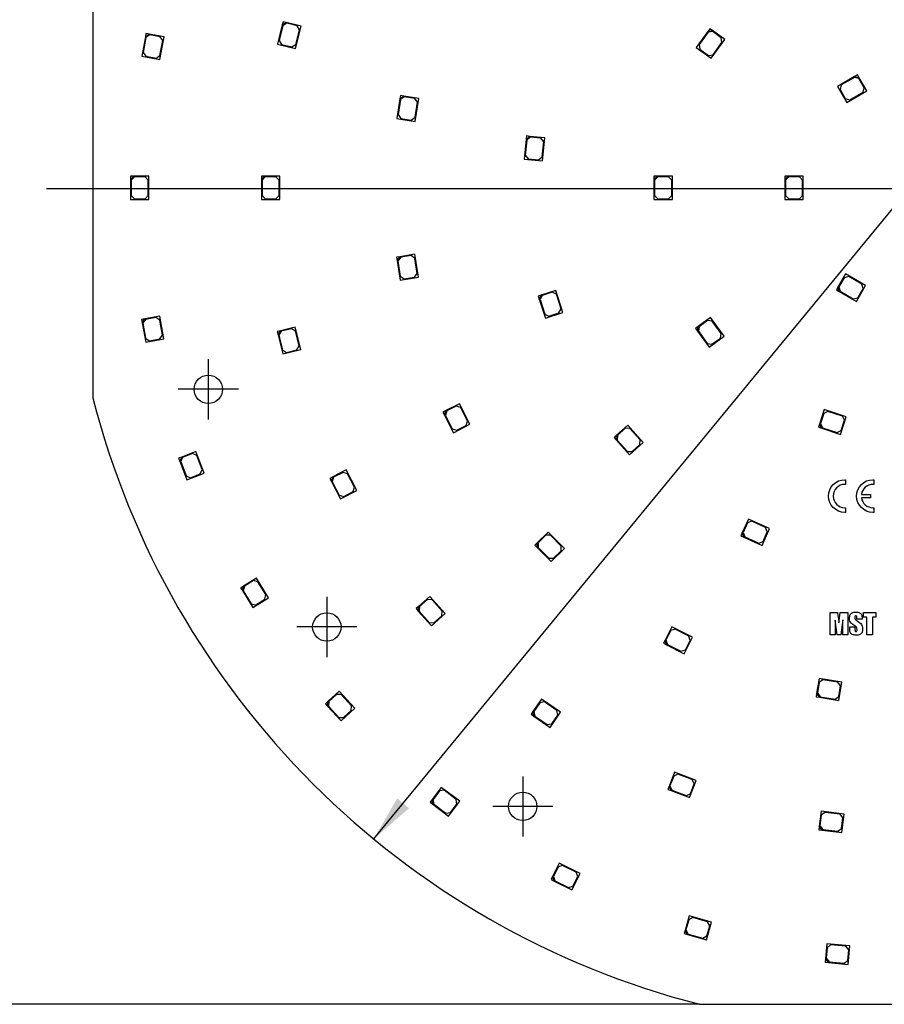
# Model space of a CAD drawing. Header units: millimetres. Extents: x 16 to 406, y 13 to 285.
# Tile 3 of 15: x 90 to 155, y 118 to 193. Entities that reach past the tile are written whole.
import ezdxf
from ezdxf.enums import TextEntityAlignment as Align
from ezdxf.lldxf.tags import DXFTag

# ---------------------------------------------------------------- set-up
doc = ezdxf.new("R2010")
doc.units = ezdxf.units.MM
for name, color, linetype in [('Default', 7, 'Continuous'), ('LED_2835', 7, 'Continuous'), ('PCB_RDLED255', 7, 'Continuous')]:
    doc.layers.add(name, color=color, linetype=linetype)
doc.styles.add('SEACAD_Arial', font='arial.ttf')
doc.styles.add('SEACAD_Solid_Edge_ANSI1_Symbols', font='semeca1.ttf')
tags = doc.linetypes.add('CENTER2', pattern=[28.575, 19.05, -3.175, 3.175, -3.175]).pattern_tags.tags
tags[10:11] = [DXFTag(74, 4), DXFTag(75, 0), DXFTag(340, '0'), DXFTag(46, 0.0), DXFTag(50, 0.0), DXFTag(44, 0.0), DXFTag(45, 0.0)]
tags[8:9] = [DXFTag(74, 4), DXFTag(75, 0), DXFTag(340, '0'), DXFTag(46, 0.0), DXFTag(50, 0.0), DXFTag(44, 0.0), DXFTag(45, 0.0)]
tags[6:7] = [DXFTag(74, 4), DXFTag(75, 0), DXFTag(340, '0'), DXFTag(46, 0.0), DXFTag(50, 0.0), DXFTag(44, 0.0), DXFTag(45, 0.0)]
tags[4:5] = [DXFTag(74, 4), DXFTag(75, 0), DXFTag(340, '0'), DXFTag(46, 0.0), DXFTag(50, 0.0), DXFTag(44, 0.0), DXFTag(45, 0.0)]
doc.dimstyles.new('ISO', dxfattribs={"dimtxt": 3.5, "dimasz": 3.5, "dimexe": 1.75, "dimexo": 0, "dimgap": 0.875, "dimtad": 1, "dimlfac": 2, "dimtxsty": 'SEACAD_Arial', "dimblk1": '_SE_FILLED', "dimblk2": '_SE_FILLED', "dimsah": 1, "dimcen": 1.75, "dimadec": 0, "dimazin": 0, "dimtfac": 0.5, "dimtdec": 3, "dimtmove": 0, "dimatfit": 3, "dimfxl": 1, "dimarcsym": 0})

# ---------------------------------------------------------------- blocks, each defined once
blk = doc.blocks.new('SEANNOT_GROUP6')
at = {"layer": 'Default', "color": 7, "linetype": 'CENTER2'}
for p, q in [((127.564, 135.676), (127.564, 131.126)), ((129.839, 133.401), (125.289, 133.401))]:
    blk.add_line(p, q, dxfattribs=at)
blk = doc.blocks.new('SEANNOT_GROUP7')
at = {"layer": 'Default', "color": 7, "linetype": 'CENTER2'}
for p, q in [((112.744, 149.256), (112.744, 144.706)), ((115.019, 146.981), (110.469, 146.981))]:
    blk.add_line(p, q, dxfattribs=at)
blk = doc.blocks.new('SEANNOT_GROUP8')
at = {"layer": 'Default', "color": 7, "linetype": 'CENTER2'}
for p, q in [((103.775, 167.244), (103.775, 162.694)), ((106.05, 164.969), (101.5, 164.969))]:
    blk.add_line(p, q, dxfattribs=at)
blk = doc.blocks.new('SEANNOT_GROUP14')
at = {"layer": 'Default', "color": 7, "linetype": 'CENTER2'}
blk.add_line((91.539, 180.171), (222.039, 180.171), dxfattribs=at)
blk = doc.blocks.new('SE')
at = {"layer": 'LED_2835', "color": 7, "linetype": 'Continuous'}
for p, q in [((109.374, 192.553), (109.015, 191.096)), ((109.411, 192.492), (109.135, 191.375)), ((109.434, 192.795), (109.374, 192.553)), ((109.374, 192.553), (109.676, 192.735)), ((109.713, 192.675), (109.411, 192.492)), ((109.676, 192.735), (109.434, 192.795)), ((110.793, 192.46), (109.676, 192.735)), ((110.49, 192.483), (109.713, 192.675)), ((110.374, 190.761), (110.793, 192.46)), ((110.673, 192.181), (110.49, 192.483)), ((99.015, 191.657), (98.74, 190.183)), ((99.055, 191.599), (98.844, 190.468)), ((99.061, 191.903), (99.015, 191.657)), ((99.015, 191.657), (99.307, 191.857)), ((99.347, 191.798), (99.055, 191.599)), ((99.307, 191.857), (99.061, 191.903)), ((100.438, 191.645), (99.307, 191.857)), ((100.133, 191.651), (99.347, 191.798)), ((100.116, 189.925), (100.438, 191.645)), ((100.333, 191.36), (100.133, 191.651)), ((110.398, 191.064), (110.673, 192.181)), ((141.571, 192.061), (140.69, 190.848)), ((141.582, 191.991), (140.906, 191.061)), ((141.718, 192.263), (141.571, 192.061)), ((141.571, 192.061), (141.921, 192.116)), ((141.932, 192.047), (141.582, 191.991)), ((141.921, 192.116), (141.718, 192.263)), ((142.851, 191.44), (141.921, 192.116)), ((142.579, 191.576), (141.932, 192.047)), ((142.634, 191.227), (142.579, 191.576)), ((100.122, 190.229), (100.333, 191.36)), ((109.015, 191.096), (110.374, 190.761)), ((109.135, 191.375), (109.318, 191.073)), ((109.318, 191.073), (110.095, 190.881)), ((110.095, 190.881), (110.398, 191.064)), ((140.69, 190.848), (141.822, 190.025)), ((140.906, 191.061), (140.962, 190.712)), ((141.822, 190.025), (142.851, 191.44)), ((141.958, 190.297), (142.634, 191.227)), ((98.74, 190.183), (100.116, 189.925)), ((98.844, 190.468), (99.044, 190.177)), ((99.044, 190.177), (99.83, 190.03)), ((99.83, 190.03), (100.122, 190.229)), ((140.962, 190.712), (141.609, 190.241)), ((141.609, 190.241), (141.958, 190.297)), ((152.673, 188.649), (151.374, 187.899)), ((152.655, 188.581), (151.659, 188.006)), ((152.996, 188.489), (152.655, 188.581)), ((152.89, 188.774), (152.673, 188.649)), ((152.673, 188.649), (153.015, 188.557)), ((153.015, 188.557), (152.89, 188.774)), ((153.59, 187.561), (153.015, 188.557)), ((151.374, 187.899), (152.074, 186.686)), ((151.659, 188.006), (151.567, 187.664)), ((153.396, 187.796), (152.996, 188.489)), ((118.315, 187.201), (118.275, 186.954)), ((118.275, 186.954), (118.561, 187.162)), ((118.561, 187.162), (118.315, 187.201)), ((118.603, 187.105), (118.317, 186.897)), ((119.697, 186.982), (118.561, 187.162)), ((119.393, 186.979), (118.603, 187.105)), ((151.567, 187.664), (151.967, 186.971)), ((152.074, 186.686), (153.59, 187.561)), ((152.309, 186.88), (153.305, 187.455)), ((153.305, 187.455), (153.396, 187.796)), ((118.275, 186.954), (118.041, 185.472)), ((118.317, 186.897), (118.137, 185.761)), ((119.601, 186.693), (119.393, 186.979)), ((119.421, 185.558), (119.601, 186.693)), ((119.424, 185.253), (119.697, 186.982)), ((151.967, 186.971), (152.309, 186.88)), ((118.137, 185.761), (118.345, 185.475)), ((118.041, 185.472), (119.424, 185.253)), ((118.345, 185.475), (119.135, 185.35)), ((119.135, 185.35), (119.421, 185.558)), ((127.845, 184.143), (127.819, 183.894)), ((127.819, 183.894), (128.094, 184.117)), ((128.094, 184.117), (127.845, 184.143)), ((129.238, 183.997), (128.094, 184.117)), ((127.819, 183.894), (127.662, 182.402)), ((127.864, 183.839), (127.743, 182.696)), ((128.138, 184.062), (127.864, 183.839)), ((128.934, 183.978), (128.138, 184.062)), ((129.156, 183.703), (128.934, 183.978)), ((129.036, 182.56), (129.156, 183.703)), ((129.055, 182.256), (129.238, 183.997)), ((127.743, 182.696), (127.966, 182.421)), ((127.662, 182.402), (129.055, 182.256)), ((127.966, 182.421), (128.761, 182.337)), ((128.761, 182.337), (129.036, 182.56)), ((97.889, 181.096), (97.889, 180.846)), ((98.139, 181.096), (97.889, 181.096)), ((97.889, 180.846), (98.139, 181.096)), ((97.889, 180.846), (97.889, 179.346)), ((98.189, 181.046), (97.939, 180.796)), ((97.939, 180.796), (97.939, 179.646)), ((99.289, 181.096), (98.139, 181.096)), ((98.989, 181.046), (98.189, 181.046)), ((99.239, 180.796), (98.989, 181.046)), ((99.239, 179.646), (99.239, 180.796)), ((99.289, 179.346), (99.289, 181.096)), ((107.789, 181.096), (107.789, 180.846)), ((108.039, 181.096), (107.789, 181.096)), ((107.789, 180.846), (108.039, 181.096)), ((107.789, 180.846), (107.789, 179.346)), ((108.089, 181.046), (107.839, 180.796)), ((107.839, 180.796), (107.839, 179.646)), ((109.189, 181.096), (108.039, 181.096)), ((108.889, 181.046), (108.089, 181.046)), ((109.139, 180.796), (108.889, 181.046)), ((109.139, 179.646), (109.139, 180.796)), ((109.189, 179.346), (109.189, 181.096)), ((137.489, 181.096), (137.489, 180.846)), ((137.739, 181.096), (137.489, 181.096)), ((137.489, 180.846), (137.739, 181.096)), ((137.489, 180.846), (137.489, 179.346)), ((137.789, 181.046), (137.539, 180.796)), ((137.539, 180.796), (137.539, 179.646)), ((138.889, 181.096), (137.739, 181.096)), ((138.589, 181.046), (137.789, 181.046)), ((138.839, 180.796), (138.589, 181.046)), ((138.839, 179.646), (138.839, 180.796)), ((138.889, 179.346), (138.889, 181.096)), ((147.389, 181.096), (147.389, 180.846)), ((147.639, 181.096), (147.389, 181.096)), ((147.389, 180.846), (147.639, 181.096)), ((147.389, 180.846), (147.389, 179.346)), ((147.689, 181.046), (147.439, 180.796)), ((147.439, 180.796), (147.439, 179.646)), ((148.789, 181.096), (147.639, 181.096)), ((148.489, 181.046), (147.689, 181.046)), ((148.739, 180.796), (148.489, 181.046)), ((148.739, 179.646), (148.739, 180.796)), ((148.789, 179.346), (148.789, 181.096)), ((97.939, 179.646), (98.189, 179.396)), ((98.989, 179.396), (99.239, 179.646)), ((107.839, 179.646), (108.089, 179.396)), ((108.889, 179.396), (109.139, 179.646)), ((137.539, 179.646), (137.789, 179.396)), ((138.589, 179.396), (138.839, 179.646)), ((147.439, 179.646), (147.689, 179.396)), ((148.489, 179.396), (148.739, 179.646)), ((97.889, 179.346), (99.289, 179.346)), ((98.189, 179.396), (98.989, 179.396)), ((107.789, 179.346), (109.189, 179.346)), ((108.089, 179.396), (108.889, 179.396)), ((137.489, 179.346), (138.889, 179.346)), ((137.789, 179.396), (138.589, 179.396)), ((147.389, 179.346), (148.789, 179.346)), ((147.689, 179.396), (148.489, 179.396)), ((119.408, 175.187), (118.272, 175.007)), ((119.682, 173.458), (119.408, 175.187)), ((118.272, 175.007), (118.025, 174.968)), ((118.025, 174.968), (118.064, 174.721)), ((118.064, 174.721), (118.272, 175.007)), ((118.064, 174.721), (118.299, 173.239)), ((118.329, 174.965), (118.122, 174.679)), ((118.122, 174.679), (118.301, 173.543)), ((119.12, 175.09), (118.329, 174.965)), ((119.406, 174.883), (119.12, 175.09)), ((119.585, 173.747), (119.406, 174.883)), ((119.378, 173.461), (119.585, 173.747)), ((151.988, 173.705), (151.413, 172.709)), ((153.503, 172.83), (151.988, 173.705)), ((118.299, 173.239), (119.682, 173.458)), ((118.301, 173.543), (118.587, 173.336)), ((118.587, 173.336), (119.378, 173.461)), ((151.881, 173.42), (151.481, 172.727)), ((152.222, 173.512), (151.881, 173.42)), ((153.218, 172.937), (152.222, 173.512)), ((153.31, 172.595), (153.218, 172.937)), ((130.063, 172.46), (128.97, 172.104)), ((129.793, 172.32), (129.033, 172.072)), ((130.108, 172.159), (129.793, 172.32)), ((130.604, 170.795), (130.063, 172.46)), ((130.464, 171.065), (130.108, 172.159)), ((151.413, 172.709), (151.288, 172.493)), ((151.288, 172.493), (151.504, 172.368)), ((151.504, 172.368), (151.413, 172.709)), ((151.481, 172.727), (151.572, 172.386)), ((151.504, 172.368), (152.803, 171.618)), ((151.572, 172.386), (152.568, 171.811)), ((152.803, 171.618), (153.503, 172.83)), ((152.91, 171.902), (153.31, 172.595)), ((128.97, 172.104), (128.732, 172.027)), ((128.732, 172.027), (128.809, 171.789)), ((128.809, 171.789), (128.97, 172.104)), ((128.809, 171.789), (129.273, 170.363)), ((129.033, 172.072), (128.872, 171.757)), ((128.872, 171.757), (129.227, 170.664)), ((152.568, 171.811), (152.91, 171.902)), ((129.227, 170.664), (129.543, 170.503)), ((129.273, 170.363), (130.604, 170.795)), ((129.543, 170.503), (130.303, 170.75)), ((130.303, 170.75), (130.464, 171.065)), ((98.967, 170.303), (98.721, 170.257)), ((98.721, 170.257), (98.767, 170.012)), ((98.767, 170.012), (98.967, 170.303)), ((98.767, 170.012), (99.043, 168.537)), ((99.026, 170.263), (98.826, 169.972)), ((98.826, 169.972), (99.037, 168.841)), ((100.098, 170.514), (98.967, 170.303)), ((99.812, 170.41), (99.026, 170.263)), ((100.104, 170.21), (99.812, 170.41)), ((100.419, 168.794), (100.098, 170.514)), ((100.315, 169.08), (100.104, 170.21)), ((141.763, 170.398), (140.833, 169.722)), ((141.55, 170.181), (140.903, 169.711)), ((141.899, 170.126), (141.55, 170.181)), ((142.792, 168.982), (141.763, 170.398)), ((142.575, 169.195), (141.899, 170.126)), ((109.234, 169.402), (108.991, 169.342)), ((108.991, 169.342), (109.051, 169.1)), ((109.051, 169.1), (109.234, 169.402)), ((109.294, 169.366), (109.111, 169.063)), ((110.35, 169.677), (109.234, 169.402)), ((110.071, 169.557), (109.294, 169.366)), ((110.374, 169.374), (110.071, 169.557)), ((110.769, 167.978), (110.35, 169.677)), ((110.649, 168.258), (110.374, 169.374)), ((140.833, 169.722), (140.631, 169.575)), ((140.631, 169.575), (140.778, 169.373)), ((140.778, 169.373), (140.833, 169.722)), ((140.778, 169.373), (141.659, 168.159)), ((140.903, 169.711), (140.848, 169.361)), ((140.848, 169.361), (141.524, 168.431)), ((142.52, 168.846), (142.575, 169.195)), ((99.037, 168.841), (99.329, 168.641)), ((99.043, 168.537), (100.419, 168.794)), ((99.329, 168.641), (100.115, 168.788)), ((100.115, 168.788), (100.315, 169.08)), ((109.051, 169.1), (109.41, 167.643)), ((109.111, 169.063), (109.387, 167.947)), ((141.524, 168.431), (141.873, 168.376)), ((141.659, 168.159), (142.792, 168.982)), ((141.873, 168.376), (142.52, 168.846)), ((109.387, 167.947), (109.689, 167.764)), ((109.41, 167.643), (110.769, 167.978)), ((109.689, 167.764), (110.466, 167.955)), ((110.466, 167.955), (110.649, 168.258)), ((121.753, 163.357), (121.53, 163.244)), ((121.53, 163.244), (121.644, 163.021)), ((121.644, 163.021), (121.753, 163.357)), ((121.82, 163.336), (121.711, 162.999)), ((122.778, 163.879), (121.753, 163.357)), ((122.533, 163.699), (121.82, 163.336)), ((122.869, 163.589), (122.533, 163.699)), ((123.572, 162.32), (122.778, 163.879)), ((123.391, 162.565), (122.869, 163.589)), ((150.377, 163.433), (150.022, 162.339)), ((150.647, 163.292), (150.332, 163.132)), ((152.042, 162.892), (150.377, 163.433)), ((151.741, 162.937), (150.647, 163.292)), ((121.644, 163.021), (122.325, 161.685)), ((121.711, 162.999), (122.233, 161.975)), ((123.282, 162.229), (123.391, 162.565)), ((150.332, 163.132), (150.085, 162.371)), ((151.609, 161.56), (152.042, 162.892)), ((151.654, 161.861), (151.902, 162.622)), ((151.902, 162.622), (151.741, 162.937)), ((122.233, 161.975), (122.569, 161.865)), ((122.325, 161.685), (123.572, 162.32)), ((122.569, 161.865), (123.282, 162.229)), ((135.51, 162.256), (134.656, 161.487)), ((135.321, 162.018), (134.726, 161.483)), ((135.674, 162), (135.321, 162.018)), ((136.681, 160.956), (135.51, 162.256)), ((136.443, 161.145), (135.674, 162)), ((150.022, 162.339), (149.945, 162.101)), ((149.945, 162.101), (150.183, 162.024)), ((150.183, 162.024), (150.022, 162.339)), ((150.085, 162.371), (150.246, 162.056)), ((150.183, 162.024), (151.609, 161.56)), ((150.246, 162.056), (151.339, 161.701)), ((151.339, 161.701), (151.654, 161.861)), ((134.656, 161.487), (134.47, 161.319)), ((134.47, 161.319), (134.637, 161.134)), ((134.637, 161.134), (134.656, 161.487)), ((134.637, 161.134), (135.641, 160.019)), ((134.726, 161.483), (134.708, 161.13)), ((134.708, 161.13), (135.477, 160.275)), ((136.425, 160.792), (136.443, 161.145)), ((102.837, 160.262), (101.765, 159.846)), ((103.469, 158.63), (102.837, 160.262)), ((135.477, 160.275), (135.83, 160.257)), ((135.641, 160.019), (136.681, 160.956)), ((135.83, 160.257), (136.425, 160.792)), ((101.765, 159.846), (101.532, 159.756)), ((101.532, 159.756), (101.622, 159.523)), ((101.622, 159.523), (101.765, 159.846)), ((101.622, 159.523), (102.164, 158.124)), ((101.83, 159.818), (101.687, 159.494)), ((101.687, 159.494), (102.102, 158.422)), ((102.576, 160.107), (101.83, 159.818)), ((102.899, 159.964), (102.576, 160.107)), ((103.314, 158.892), (102.899, 159.964)), ((103.172, 158.568), (103.314, 158.892)), ((114.211, 158.869), (113.193, 158.335)), ((115.024, 157.319), (114.211, 158.869)), ((102.102, 158.422), (102.426, 158.279)), ((102.164, 158.124), (103.469, 158.63)), ((102.426, 158.279), (103.172, 158.568)), ((113.193, 158.335), (112.971, 158.218)), ((112.971, 158.218), (113.087, 157.997)), ((113.087, 157.997), (113.193, 158.335)), ((113.087, 157.997), (113.785, 156.669)), ((113.26, 158.314), (113.155, 157.976)), ((113.969, 158.685), (113.26, 158.314)), ((114.306, 158.58), (113.969, 158.685)), ((114.841, 157.562), (114.306, 158.58)), ((113.155, 157.976), (113.689, 156.958)), ((113.785, 156.669), (115.024, 157.319)), ((114.735, 157.224), (114.841, 157.562)), ((113.689, 156.958), (114.027, 156.853)), ((114.027, 156.853), (114.735, 157.224)), ((144.636, 155.15), (144.168, 154.1)), ((146.235, 154.439), (144.636, 155.15)), ((144.56, 154.856), (144.234, 154.125)), ((144.89, 154.983), (144.56, 154.856)), ((145.94, 154.515), (144.89, 154.983)), ((145.665, 153.16), (146.235, 154.439)), ((146.067, 154.185), (145.94, 154.515)), ((129.477, 154.167), (128.663, 153.354)), ((129.3, 153.919), (128.734, 153.354)), ((129.653, 153.919), (129.3, 153.919)), ((130.714, 152.929), (129.477, 154.167)), ((130.467, 153.106), (129.653, 153.919)), ((144.168, 154.1), (144.067, 153.871)), ((144.067, 153.871), (144.295, 153.77)), ((144.295, 153.77), (144.168, 154.1)), ((144.234, 154.125), (144.361, 153.795)), ((144.295, 153.77), (145.665, 153.16)), ((144.361, 153.795), (145.412, 153.327)), ((145.742, 153.454), (146.067, 154.185)), ((128.663, 153.354), (128.487, 153.177)), ((128.487, 153.177), (128.663, 153)), ((128.663, 153), (128.663, 153.354)), ((128.663, 153), (129.724, 151.939)), ((128.734, 153.354), (128.734, 153)), ((128.734, 153), (129.547, 152.187)), ((129.724, 151.939), (130.714, 152.929)), ((130.467, 152.753), (130.467, 153.106)), ((145.412, 153.327), (145.742, 153.454)), ((129.547, 152.187), (129.901, 152.187)), ((129.901, 152.187), (130.467, 152.753)), ((107.414, 150.687), (106.436, 150.082)), ((108.335, 149.199), (107.414, 150.687)), ((106.436, 150.082), (106.224, 149.95)), ((106.224, 149.95), (106.355, 149.738)), ((106.355, 149.738), (106.436, 150.082)), ((106.505, 150.066), (106.424, 149.722)), ((107.185, 150.487), (106.505, 150.066)), ((107.53, 150.406), (107.185, 150.487)), ((108.135, 149.428), (107.53, 150.406)), ((106.355, 149.738), (107.145, 148.462)), ((106.424, 149.722), (107.03, 148.744)), ((107.145, 148.462), (108.335, 149.199)), ((107.374, 148.663), (108.054, 149.084)), ((108.054, 149.084), (108.135, 149.428)), ((120.546, 149.299), (119.685, 148.536)), ((120.355, 149.062), (119.756, 148.532)), ((120.707, 149.041), (120.355, 149.062)), ((121.706, 147.989), (120.546, 149.299)), ((107.03, 148.744), (107.374, 148.663)), ((119.685, 148.536), (119.498, 148.37)), ((119.498, 148.37), (119.664, 148.183)), ((119.664, 148.183), (119.685, 148.536)), ((119.756, 148.532), (119.734, 148.179)), ((121.47, 148.18), (120.707, 149.041)), ((119.664, 148.183), (120.659, 147.06)), ((119.734, 148.179), (120.497, 147.318)), ((120.659, 147.06), (121.706, 147.989)), ((120.85, 147.297), (121.449, 147.827)), ((121.449, 147.827), (121.47, 148.18)), ((120.497, 147.318), (120.85, 147.297)), ((138.849, 147), (138.327, 145.975)), ((139.094, 146.819), (138.757, 146.71)), ((140.408, 146.205), (138.849, 147)), ((140.118, 146.297), (139.094, 146.819)), ((138.757, 146.71), (138.394, 145.997)), ((139.773, 144.958), (140.408, 146.205)), ((140.227, 145.961), (140.118, 146.297)), ((138.327, 145.975), (138.213, 145.752)), ((138.213, 145.752), (138.436, 145.639)), ((138.436, 145.639), (138.327, 145.975)), ((138.394, 145.997), (138.503, 145.661)), ((138.436, 145.639), (139.773, 144.958)), ((138.503, 145.661), (139.528, 145.139)), ((139.864, 145.248), (140.227, 145.961)), ((139.528, 145.139), (139.864, 145.248)), ((149.977, 143.08), (149.798, 141.944)), ((149.98, 142.775), (149.855, 141.985)), ((151.706, 142.806), (149.977, 143.08)), ((150.266, 142.983), (149.98, 142.775)), ((151.402, 142.803), (150.266, 142.983)), ((151.61, 142.517), (151.402, 142.803)), ((151.484, 141.727), (151.61, 142.517)), ((151.487, 141.423), (151.706, 142.806)), ((113.672, 142.117), (112.823, 141.342)), ((113.484, 141.878), (112.893, 141.339)), ((113.838, 141.861), (113.484, 141.878)), ((114.851, 140.824), (113.672, 142.117)), ((114.612, 141.012), (113.838, 141.861)), ((149.798, 141.944), (149.758, 141.697)), ((149.758, 141.697), (150.005, 141.658)), ((150.005, 141.658), (149.798, 141.944)), ((149.855, 141.985), (150.063, 141.699)), ((150.005, 141.658), (151.487, 141.423)), ((150.063, 141.699), (151.198, 141.519)), ((151.198, 141.519), (151.484, 141.727)), ((112.823, 141.342), (112.638, 141.174)), ((112.638, 141.174), (112.806, 140.989)), ((112.806, 140.989), (112.823, 141.342)), ((112.806, 140.989), (113.817, 139.88)), ((112.893, 141.339), (112.877, 140.986)), ((112.877, 140.986), (113.652, 140.136)), ((114.596, 140.658), (114.612, 141.012)), ((128.987, 141.522), (128.334, 140.576)), ((128.858, 141.247), (128.404, 140.589)), ((129.206, 141.311), (128.858, 141.247)), ((130.428, 140.528), (128.987, 141.522)), ((130.152, 140.657), (129.206, 141.311)), ((113.652, 140.136), (114.005, 140.119)), ((113.817, 139.88), (114.851, 140.824)), ((114.005, 140.119), (114.596, 140.658)), ((128.334, 140.576), (128.192, 140.37)), ((128.192, 140.37), (128.398, 140.228)), ((128.398, 140.228), (128.334, 140.576)), ((128.398, 140.228), (129.632, 139.376)), ((128.404, 140.589), (128.467, 140.241)), ((128.467, 140.241), (129.414, 139.587)), ((129.632, 139.376), (130.428, 140.528)), ((129.762, 139.651), (130.216, 140.31)), ((130.216, 140.31), (130.152, 140.657)), ((129.414, 139.587), (129.762, 139.651)), ((139.044, 135.992), (138.637, 134.917)), ((138.985, 135.694), (138.701, 134.946)), ((139.307, 135.839), (138.985, 135.694)), ((140.681, 135.371), (139.044, 135.992)), ((140.382, 135.431), (139.307, 135.839)), ((138.637, 134.917), (138.548, 134.683)), ((138.782, 134.594), (138.637, 134.917)), ((138.701, 134.946), (138.846, 134.623)), ((140.184, 134.062), (140.681, 135.371)), ((140.244, 134.361), (140.528, 135.109)), ((140.528, 135.109), (140.382, 135.431)), ((121.399, 134.842), (120.706, 133.925)), ((121.258, 134.573), (120.776, 133.934)), ((121.608, 134.622), (121.258, 134.573)), ((122.795, 133.788), (121.399, 134.842)), ((122.526, 133.929), (121.608, 134.622)), ((138.548, 134.683), (138.782, 134.594)), ((138.782, 134.594), (140.184, 134.062)), ((138.846, 134.623), (139.921, 134.216)), ((139.921, 134.216), (140.244, 134.361)), ((120.706, 133.925), (120.555, 133.725)), ((120.555, 133.725), (120.755, 133.574)), ((120.755, 133.574), (120.706, 133.925)), ((120.755, 133.574), (121.952, 132.67)), ((120.776, 133.934), (120.825, 133.584)), ((120.825, 133.584), (121.742, 132.891)), ((121.952, 132.67), (122.795, 133.788)), ((122.093, 132.94), (122.575, 133.578)), ((122.575, 133.578), (122.526, 133.929)), ((121.742, 132.891), (122.093, 132.94)), ((150.133, 133.029), (149.994, 131.888)), ((150.146, 132.725), (150.05, 131.931)), ((151.87, 132.818), (150.133, 133.029)), ((150.425, 132.943), (150.146, 132.725)), ((151.566, 132.805), (150.425, 132.943)), ((151.784, 132.527), (151.566, 132.805)), ((151.701, 131.429), (151.87, 132.818)), ((150.05, 131.931), (150.268, 131.653)), ((151.688, 131.732), (151.784, 132.527)), ((149.994, 131.888), (149.964, 131.639)), ((149.964, 131.639), (150.212, 131.609)), ((150.212, 131.609), (149.994, 131.888)), ((150.212, 131.609), (151.701, 131.429)), ((150.268, 131.653), (151.409, 131.514)), ((151.409, 131.514), (151.688, 131.732)), ((130.331, 129.111), (129.818, 128.082)), ((130.577, 128.933), (130.242, 128.82)), ((131.897, 128.331), (130.331, 129.111)), ((131.606, 128.42), (130.577, 128.933)), ((130.242, 128.82), (129.885, 128.104)), ((131.273, 127.078), (131.897, 128.331)), ((131.719, 128.085), (131.606, 128.42)), ((129.818, 128.082), (129.706, 127.858)), ((129.706, 127.858), (129.93, 127.747)), ((129.93, 127.747), (129.818, 128.082)), ((129.885, 128.104), (129.997, 127.769)), ((129.93, 127.747), (131.273, 127.078)), ((129.997, 127.769), (131.027, 127.256)), ((131.362, 127.369), (131.719, 128.085)), ((131.027, 127.256), (131.362, 127.369)), ((140.163, 125.119), (139.849, 124.013)), ((140.129, 124.817), (139.91, 124.047)), ((140.438, 124.989), (140.129, 124.817)), ((141.847, 124.64), (140.163, 125.119)), ((141.544, 124.674), (140.438, 124.989)), ((141.463, 123.293), (141.847, 124.64)), ((141.716, 124.365), (141.544, 124.674)), ((139.849, 124.013), (139.78, 123.772)), ((139.78, 123.772), (140.021, 123.704)), ((140.021, 123.704), (139.849, 124.013)), ((139.91, 124.047), (140.082, 123.738)), ((140.082, 123.738), (141.189, 123.424)), ((141.497, 123.596), (141.716, 124.365)), ((140.021, 123.704), (141.463, 123.293)), ((141.189, 123.424), (141.497, 123.596)), ((150.562, 123.001), (150.456, 121.856)), ((152.305, 122.84), (150.562, 123.001)), ((150.584, 122.698), (150.51, 121.901)), ((150.856, 122.924), (150.584, 122.698)), ((152.001, 122.818), (150.856, 122.924)), ((152.227, 122.546), (152.001, 122.818)), ((152.153, 121.749), (152.227, 122.546)), ((152.176, 121.446), (152.305, 122.84)), ((150.456, 121.856), (150.433, 121.607)), ((150.433, 121.607), (150.682, 121.584)), ((150.682, 121.584), (150.456, 121.856)), ((150.51, 121.901), (150.736, 121.629)), ((150.682, 121.584), (152.176, 121.446)), ((150.736, 121.629), (151.881, 121.523)), ((151.881, 121.523), (152.153, 121.749))]:
    blk.add_line(p, q, dxfattribs=at)
at = {"layer": 'PCB_RDLED255', "color": 7, "linetype": 'Continuous'}
for p, q in [((95.039, 196.014), (95.039, 164.328)), ((151.992, 158.128), (151.992, 157.774)), ((154.113, 158.128), (154.113, 157.774)), ((153.88, 156.766), (153.179, 156.766)), ((153.18, 157.019), (153.881, 157.019)), ((153.881, 157.019), (153.88, 156.766)), ((151.992, 156.01), (151.992, 155.655)), ((154.113, 156.01), (154.113, 155.655)), ((150.812, 146.392), (150.812, 148.072)), ((150.812, 148.072), (151.373, 148.072)), ((151.485, 147.288), (151.584, 148.072)), ((151.584, 148.072), (152.148, 148.072)), ((152.148, 148.072), (152.148, 146.392)), ((153.233, 147.564), (152.833, 147.564)), ((153.333, 148.072), (154.273, 148.072)), ((153.333, 147.735), (153.333, 148.072)), ((153.588, 147.735), (153.333, 147.735)), ((153.588, 146.392), (153.588, 147.735)), ((154.273, 147.735), (154.021, 147.735)), ((154.021, 147.735), (154.021, 146.392)), ((154.273, 148.072), (154.273, 147.735)), ((151.193, 147.501), (151.192, 146.392)), ((151.35, 146.392), (151.193, 147.501)), ((151.767, 147.526), (151.619, 146.392)), ((151.769, 146.392), (151.767, 147.526)), ((152.298, 146.993), (152.699, 146.993)), ((151.192, 146.392), (150.812, 146.392)), ((151.619, 146.392), (151.35, 146.392)), ((152.148, 146.392), (151.769, 146.392)), ((154.021, 146.392), (153.588, 146.392)), ((140.946, 118.421), (172.632, 118.421))]:
    blk.add_line(p, q, dxfattribs=at)
for centre in [(103.775, 164.969), (112.744, 146.981), (127.564, 133.401)]:
    blk.add_circle(centre, 1.075, dxfattribs=at)
blk.add_arc((156.789, 180.171), 63.75, 194.38979, 255.61021, dxfattribs=at)
for points, knots in [([(151.992, 155.655), (151.972, 155.655), (151.953, 155.654), (151.933, 155.654), (151.25, 155.654), (150.696, 156.208), (150.696, 157.575), (151.25, 158.129), (151.933, 158.129), (151.953, 158.129), (151.972, 158.129), (151.992, 158.128)], [0, 0, 0, 0, 0.4, 0.4, 0.4, 0.6, 0.6, 0.8, 0.8, 0.8, 1, 1, 1, 1]), ([(154.113, 155.655), (154.094, 155.655), (154.074, 155.654), (154.055, 155.654), (153.371, 155.654), (152.817, 156.208), (152.817, 157.575), (153.371, 158.129), (154.055, 158.129), (154.074, 158.129), (154.094, 158.129), (154.113, 158.128)], [0, 0, 0, 0, 0.4, 0.4, 0.4, 0.6, 0.6, 0.8, 0.8, 0.8, 1, 1, 1, 1]), ([(151.992, 157.774), (151.972, 157.775), (151.953, 157.776), (151.933, 157.776), (151.445, 157.776), (151.049, 157.38), (151.049, 156.892), (151.049, 156.403), (151.445, 156.008), (151.933, 156.008), (151.953, 156.008), (151.972, 156.008), (151.992, 156.01)], [0, 0, 0, 0, 0.2, 0.2, 0.2, 0.4, 0.4, 0.4, 0.6, 0.6, 0.6, 1, 1, 1, 1]), ([(154.113, 157.774), (154.094, 157.775), (154.074, 157.776), (154.055, 157.776), (153.61, 157.776), (153.241, 157.447), (153.18, 157.019)], [0, 0, 0, 0, 0.333333, 0.333333, 0.333333, 1, 1, 1, 1]), ([(153.179, 156.766), (153.241, 156.337), (153.609, 156.008), (154.055, 156.008), (154.074, 156.008), (154.094, 156.008), (154.113, 156.01)], [0, 0, 0, 0, 0.333333, 0.333333, 0.333333, 1, 1, 1, 1]), ([(151.373, 148.072), (151.39, 147.97), (151.406, 147.852), (151.424, 147.716), (151.443, 147.573), (151.465, 147.43), (151.485, 147.288)], [0, 0, 0, 0, 0.454311, 0.454311, 0.454311, 1, 1, 1, 1]), ([(152.699, 146.993), (152.699, 146.926), (152.699, 146.858), (152.699, 146.79), (152.699, 146.727), (152.704, 146.687), (152.715, 146.67), (152.727, 146.652), (152.746, 146.642), (152.804, 146.642), (152.825, 146.654), (152.839, 146.677), (152.852, 146.699), (152.86, 146.733), (152.86, 146.876), (152.847, 146.941), (152.792, 147.001), (152.725, 147.052), (152.511, 147.196), (152.44, 147.248), (152.371, 147.313), (152.342, 147.358), (152.319, 147.415), (152.295, 147.472), (152.285, 147.546), (152.285, 147.764), (152.301, 147.857), (152.366, 147.977), (152.418, 148.023), (152.491, 148.056), (152.563, 148.089), (152.65, 148.107), (152.864, 148.107), (152.96, 148.088), (153.118, 148.015), (153.169, 147.968), (153.195, 147.913), (153.22, 147.857), (153.233, 147.763), (153.233, 147.63), (153.233, 147.608), (153.233, 147.586), (153.233, 147.564)], [0, 0, 0, 0, 0.061424, 0.061424, 0.061424, 0.098448, 0.098448, 0.098448, 0.11993, 0.11993, 0.14218, 0.14218, 0.14218, 0.172464, 0.172464, 0.239224, 0.239224, 0.305985, 0.305985, 0.372746, 0.372746, 0.439507, 0.439507, 0.439507, 0.496428, 0.496428, 0.577653, 0.577653, 0.658878, 0.658878, 0.658878, 0.732618, 0.732618, 0.812929, 0.812929, 0.893239, 0.893239, 0.893239, 0.980143, 0.980143, 0.980143, 1, 1, 1, 1]), ([(152.833, 147.564), (152.833, 147.605), (152.833, 147.646), (152.833, 147.687), (152.833, 147.745), (152.828, 147.781), (152.817, 147.798), (152.807, 147.813), (152.79, 147.822), (152.74, 147.822), (152.721, 147.811), (152.695, 147.768), (152.688, 147.736), (152.688, 147.637), (152.696, 147.595), (152.711, 147.567), (152.726, 147.539), (152.767, 147.504), (152.833, 147.465), (153.026, 147.351), (153.146, 147.253), (153.196, 147.179), (153.246, 147.105), (153.27, 146.986), (153.27, 146.702), (153.257, 146.614), (153.229, 146.557), (153.201, 146.501), (153.148, 146.453), (153.069, 146.415), (152.989, 146.376), (152.897, 146.357), (152.677, 146.357), (152.579, 146.379), (152.497, 146.424), (152.415, 146.468), (152.361, 146.524), (152.336, 146.593), (152.311, 146.66), (152.298, 146.758), (152.298, 146.883), (152.298, 146.92), (152.298, 146.957), (152.298, 146.993)], [0, 0, 0, 0, 0.037265, 0.037265, 0.037265, 0.071268, 0.071268, 0.071268, 0.09424, 0.09424, 0.120208, 0.120208, 0.146177, 0.146177, 0.179392, 0.179392, 0.179392, 0.228004, 0.228004, 0.228004, 0.368099, 0.368099, 0.368099, 0.480216, 0.480216, 0.56138, 0.56138, 0.56138, 0.627238, 0.627238, 0.627238, 0.712457, 0.712457, 0.805871, 0.805871, 0.805871, 0.877901, 0.877901, 0.877901, 0.966701, 0.966701, 0.966701, 1, 1, 1, 1])]:
    blk.add_open_spline(points, degree=3, knots=knots, dxfattribs=at)
blk = doc.blocks.new('DMBLK3')
at = {"layer": 'Default', "linetype": 'Continuous'}
for points in [[(194.61, 227.074), (195.511, 226.333), (197.284, 229.407)], [(118.066, 134.008), (116.293, 130.934), (118.967, 133.267)]]:
    blk.add_hatch(color=7, dxfattribs=at).paths.add_polyline_path(points)
at = {"layer": 'Default', "color": 7, "linetype": 'Continuous'}
for p, q in [((197.284, 229.407), (210.643, 245.65)), ((116.293, 130.934), (197.284, 229.407))]:
    blk.add_line(p, q, dxfattribs=at)
for s, style, p in [('255', 'SEACAD_Arial', (201.266, 241.137)), ('O', 'SEACAD_Solid_Edge_ANSI1_Symbols', (197.457, 236.505))]:
    blk.add_text(s, height=3.5, rotation=50.56388, dxfattribs=dict(at, style=style)).set_placement(p, align=Align.TOP_LEFT)
blk = doc.blocks.new('_SE_FILLED')
at = {"color": 0}
blk.add_line((0, 0), (-1, 0), dxfattribs=at)
blk.add_solid([(0, 0), (-1, -0.1665), (-1, 0.1665), (0, 0)], dxfattribs=at)
blk = doc.blocks.new('DMBLK6')
at = {"layer": 'Default', "linetype": 'Continuous'}
for points in [[(75.179, 238.421), (76.346, 238.421), (75.763, 241.921)], [(75.179, 121.921), (75.763, 118.421), (76.346, 121.921)]]:
    blk.add_hatch(color=7, dxfattribs=at).paths.add_polyline_path(points)
at = {"layer": 'Default', "color": 7, "linetype": 'Continuous'}
for p, q in [((140.946, 241.921), (74.013, 241.921)), ((75.763, 241.921), (75.763, 118.421)), ((140.946, 118.421), (74.013, 118.421))]:
    blk.add_line(p, q, dxfattribs=at)
at = {"layer": 'Default', "color": 7, "linetype": 'Continuous', "style": 'SEACAD_Arial'}
blk.add_text('247', height=3.5, rotation=90, dxfattribs=at).set_placement((71.388, 176.062), align=Align.TOP_LEFT)

msp = doc.modelspace()

# ---------------------------------------------------------------- block references
at = {"layer": 'Default'}
for name in ['SE', 'SEANNOT_GROUP14', 'SEANNOT_GROUP8', 'SEANNOT_GROUP7', 'SEANNOT_GROUP6']:
    msp.add_blockref(name, (0, 0), dxfattribs=at)

# ---------------------------------------------------------------- dimensions: what is measured, and where the dimension line sits
at = {"layer": 'Default', "color": 7, "linetype": 'Continuous'}
dim = msp.add_diameter_dim_2p(p1=(116.2934, 130.9345), p2=(197.2837, 229.407), text='\\A1;<>', dimstyle='ISO', override={"dimtmove": 1, "dimtolj": 1}, dxfattribs=at)
dim.commit()
dim.dimension.update_dxf_attribs({"geometry": 'DMBLK3', "text_midpoint": (200.0575, 232.7795), "dimtype": 163})
dim = msp.add_linear_dim(base=(75.7626, 118.4207), p1=(154.7886, 241.9207), p2=(140.9456, 118.4207), angle=90, text='\\A1;<>', dimstyle='ISO', dxfattribs=at)
dim.commit()
dim.dimension.update_dxf_attribs({"geometry": 'DMBLK6', "text_midpoint": (75.7626, 180.1707), "dimtype": 160})

doc.saveas('drawing.dxf')
